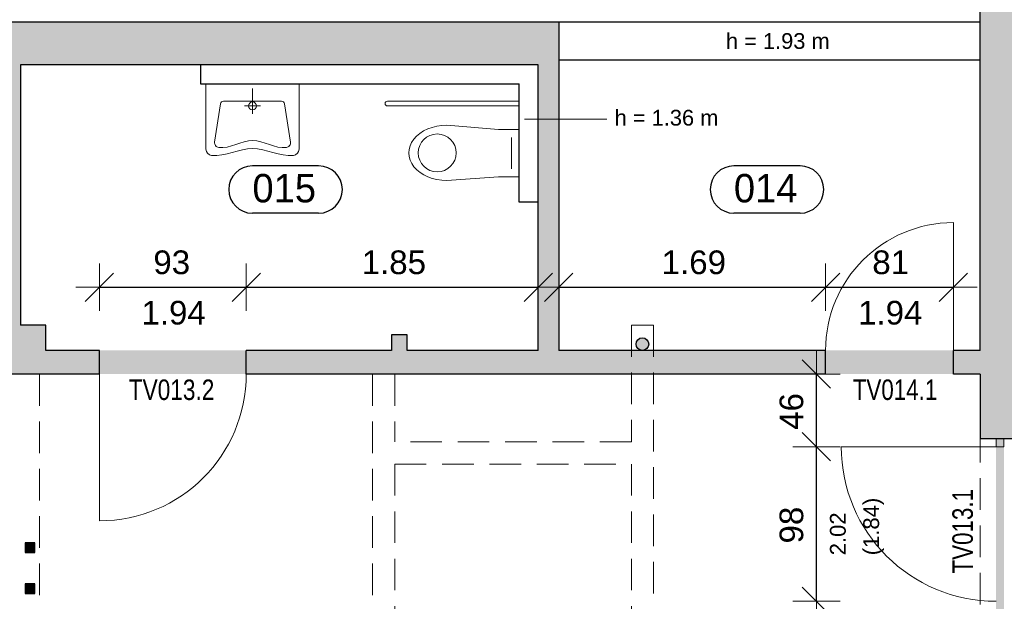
# Model space of a CAD drawing. Header units: metres. Extents: x 313 to 415, y -67 to 7.
# Tile 15 of 84: x 332.08 to 338.32, y -40.07 to -36.38. Entities that reach past the tile are written whole.
import ezdxf

# ---------------------------------------------------------------- set-up
doc = ezdxf.new("R2010")
doc.units = ezdxf.units.M
doc.header["$PDMODE"] = 65
doc.linetypes.add('AUSGEZOGEN', pattern=[0])
doc.linetypes.add('VERDECKT2_S2', pattern=[0.27, 0.2, -0.07])
for name, color, linetype, lineweight in [('Allgemein01', 7, 'AUSGEZOGEN', 13), ('Füllfläche', 7, 'AUSGEZOGEN', 13), ('Maßlinie Allgemein', 7, 'AUSGEZOGEN', 25), ('Sanitär', 5, 'AUSGEZOGEN', 25), ('Text Allgemein', 7, 'AUSGEZOGEN', 25)]:
    doc.layers.add(name, color=color, linetype=linetype, lineweight=lineweight)
doc.styles.add('ARIAL', font='ARIAL.TTF')
doc.dimstyles.new('DIMSTYLE_13', dxfattribs={"dimtxt": 0.15, "dimasz": 0.3, "dimexe": 0, "dimexo": 1e-06, "dimgap": 0.075, "dimtad": 2, "dimdec": 1, "dimlfac": 100, "dimrnd": 0.5, "dimzin": 4, "dimdsep": 46, "dimtxsty": 'ARIAL', "dimblk1": 'ALL_ML_STRICH', "dimblk2": 'ALL_ML_STRICH', "dimsah": 1, "dimcen": 0, "dimse1": 1, "dimse2": 1, "dimclrd": 7, "dimclre": 7, "dimclrt": 7, "dimadec": 0, "dimazin": 0, "dimtfac": 1, "dimtdec": 0, "dimtix": 1, "dimtmove": 2, "dimatfit": 3, "dimfxl": 0, "dimtzin": 0, "dimlwd": 0, "dimlwe": 13, "dimarcsym": 0})
doc.dimstyles.new('DIMSTYLE_15', dxfattribs={"dimtxt": 0.15, "dimasz": 0.3, "dimexe": 0, "dimexo": 1e-06, "dimgap": 0.075, "dimtad": 2, "dimrnd": 0.005, "dimzin": 4, "dimdsep": 46, "dimtxsty": 'ARIAL', "dimblk1": 'ALL_ML_STRICH', "dimblk2": 'ALL_ML_STRICH', "dimsah": 1, "dimcen": 0, "dimse1": 1, "dimse2": 1, "dimclrd": 7, "dimclre": 7, "dimclrt": 7, "dimadec": 0, "dimazin": 0, "dimtfac": 1, "dimtdec": 0, "dimtix": 1, "dimtmove": 2, "dimatfit": 3, "dimfxl": 0, "dimtzin": 0, "dimlwd": 0, "dimlwe": 13, "dimarcsym": 0})
doc.dimstyles.new('DIMSTYLE_16', dxfattribs={"dimtxt": 0.15, "dimasz": 0.3, "dimexe": 0, "dimexo": 1e-06, "dimgap": 0.075, "dimtad": 2, "dimdec": 1, "dimlfac": 100, "dimrnd": 0.5, "dimzin": 4, "dimdsep": 46, "dimtxsty": 'ARIAL', "dimblk1": 'ALL_ML_STRICH', "dimblk2": 'ALL_ML_STRICH', "dimsah": 1, "dimcen": 0, "dimse1": 1, "dimse2": 1, "dimclrd": 7, "dimclre": 7, "dimclrt": 7, "dimadec": 0, "dimazin": 0, "dimtfac": 1, "dimtdec": 0, "dimtix": 1, "dimtmove": 2, "dimatfit": 3, "dimfxl": 0, "dimtvp": 1.2, "dimtzin": 0, "dimlwd": 0, "dimlwe": 13, "dimarcsym": 0})
doc.dimstyles.new('DIMSTYLE_4', dxfattribs={"dimtxt": 0.2, "dimasz": 0.3, "dimexe": 0, "dimexo": 1e-06, "dimgap": 0.1, "dimtad": 2, "dimdec": 1, "dimlfac": 100, "dimrnd": 0.5, "dimzin": 4, "dimdsep": 46, "dimtxsty": 'ARIAL', "dimblk1": 'ALL_ML_STRICH', "dimblk2": 'ALL_ML_STRICH', "dimsah": 1, "dimcen": 0, "dimse1": 1, "dimse2": 1, "dimclrd": 7, "dimclre": 7, "dimclrt": 7, "dimadec": 0, "dimazin": 0, "dimtfac": 1, "dimtdec": 0, "dimtix": 1, "dimtmove": 2, "dimatfit": 3, "dimfxl": 0, "dimtvp": 1.2, "dimtzin": 0, "dimlwd": 0, "dimlwe": 13, "dimarcsym": 0})
doc.dimstyles.new('DIMSTYLE_5', dxfattribs={"dimtxt": 0.2, "dimasz": 0.3, "dimexe": 0, "dimexo": 1e-06, "dimgap": 0.1, "dimtad": 2, "dimrnd": 0.005, "dimzin": 4, "dimdsep": 46, "dimtxsty": 'ARIAL', "dimblk1": 'ALL_ML_STRICH', "dimblk2": 'ALL_ML_STRICH', "dimsah": 1, "dimcen": 0, "dimse1": 1, "dimse2": 1, "dimclrd": 7, "dimclre": 7, "dimclrt": 7, "dimadec": 0, "dimazin": 0, "dimtfac": 1, "dimtdec": 0, "dimtix": 1, "dimtmove": 2, "dimatfit": 3, "dimfxl": 0, "dimtzin": 0, "dimlwd": 0, "dimlwe": 13, "dimarcsym": 0})

# ---------------------------------------------------------------- blocks, each defined once
blk = doc.blocks.new('COMPLEXOBJECT_0')
at = {"layer": 'Sanitär', "color": 7, "linetype": 'AUSGEZOGEN', "lineweight": 13}
for p, q in [((335.2445, -36.8954), (334.4095, -36.8954)), ((335.2445, -36.9254), (334.4095, -36.9254)), ((334.7845, -37.0484), (335.1124, -37.0754)), ((335.1124, -37.0754), (335.2445, -37.0754)), ((335.2445, -37.0754), (335.2445, -37.3754)), ((335.1945, -37.1254), (335.1945, -37.3254)), ((334.7845, -37.3984), (335.1124, -37.3754)), ((335.1124, -37.3754), (335.2445, -37.3754))]:
    blk.add_line(p, q, dxfattribs=at)
blk.add_circle((334.7245, -37.2234), 0.12, dxfattribs=at)
blk.add_arc((334.4095, -36.9104), 0.015, 90, 270, dxfattribs=at)
blk.add_ellipse((334.7845, -37.2234), major_axis=(-0.24, 0), ratio=0.729167, start_param=4.712389, end_param=7.856549, dxfattribs=at)
blk = doc.blocks.new('COMPLEXOBJECT_1')
at = {"layer": 'Sanitär', "color": 7, "linetype": 'AUSGEZOGEN', "lineweight": 13}
for p, q in [((333.8495, -36.7854), (333.2595, -36.7854)), ((333.2595, -36.7854), (333.2595, -37.1992)), ((333.8495, -37.1992), (333.8495, -36.7854)), ((333.5545, -36.9754), (333.5545, -36.8154)), ((333.3142, -37.1548), (333.3518, -36.9123)), ((333.7373, -36.8954), (333.3716, -36.8954)), ((333.5045, -36.9254), (333.6045, -36.9254)), ((333.7947, -37.1548), (333.7571, -36.9123))]:
    blk.add_line(p, q, dxfattribs=at)
blk.add_circle((333.5545, -36.9254), 0.025, dxfattribs=at)
for centre, radius, start, end in [((333.3716, -36.9154), 0.02, 90, 171.17962), ((333.7373, -36.9154), 0.02, 8.82038, 90), ((333.3439, -37.1594), 0.03, 171.17962, 263.12772), ((333.7651, -37.1594), 0.03, 276.87185, 8.82038), ((333.2995, -37.1992), 0.04, 180, 264.27886), ((333.8095, -37.1992), 0.04, 275.72211, 0)]:
    blk.add_arc(centre, radius, start, end, dxfattribs=at)
for points, start_tangent, end_tangent in [([(333.3403, -37.1892), (333.5545, -37.1454), (333.7687, -37.1892)], (0.997912, -0.120226), (0.9984, 0.12032)), ([(333.2955, -37.239), (333.5545, -37.1954), (333.8135, -37.239)], (0.998542, -0.100013), (0.998892, 0.100068))]:
    blk.add_spline(points, degree=3, dxfattribs=dict(at, start_tangent=start_tangent, end_tangent=end_tangent))
blk = doc.blocks.new('ALL_ML_STRICH')
at = {"color": 0, "linetype": 'ByBlock', "lineweight": -2}
for p, q in [((0, -0.5), (0, 0.5)), ((-0.3, -0.3), (0.3, 0.3)), ((-1, 0), (0.5, 0))]:
    blk.add_line(p, q, dxfattribs=at)
blk = doc.blocks.new('*D58')
at = {"layer": 'DEFPOINTS', "color": 7, "linetype": 'AUSGEZOGEN', "lineweight": 13}
for p in [(358.0345, 1.2646), (315.3345, -57.2254), (352.3145, -57.2254)]:
    blk.add_point(p, dxfattribs=at)
at = {"layer": 'Maßlinie Allgemein', "color": 7, "linetype": 'AUSGEZOGEN', "lineweight": -2}
blk.add_line((315.3345, -57.2254), (315.3345, 1.2646), dxfattribs=at)
at = {"layer": 'Maßlinie Allgemein', "color": 7, "linetype": 'AUSGEZOGEN', "lineweight": 13, "xscale": 0.3, "yscale": 0.3, "zscale": 0.3}
for p, rotation in [((315.3345, 1.2646), 90), ((315.3345, -57.2254), 270)]:
    blk.add_blockref('ALL_ML_STRICH', p, dxfattribs=dict(at, rotation=rotation))
at = {"layer": 'Maßlinie Allgemein', "color": 7, "linetype": 'AUSGEZOGEN', "lineweight": 13, "insert": (315.1511, -27.9739), "char_height": 0.2, "width": 1, "attachment_point": 5, "rotation": 90, "style": 'ARIAL'}
blk.add_mtext('\\A1;{\\A1;{58.49\\H0.132000;\\S^ ;}}', dxfattribs=at)
blk = doc.blocks.new('*D160')
at = {"layer": 'DEFPOINTS', "color": 7, "linetype": 'AUSGEZOGEN', "lineweight": 13}
for p in [(338.1645, -39.0854), (337.1266, -40.0654), (338.2645, -40.0654)]:
    blk.add_point(p, dxfattribs=at)
at = {"layer": 'Maßlinie Allgemein', "color": 7, "linetype": 'AUSGEZOGEN', "lineweight": -2}
blk.add_line((337.1266, -40.0654), (337.1266, -39.0854), dxfattribs=at)
at = {"layer": 'Maßlinie Allgemein', "color": 7, "linetype": 'AUSGEZOGEN', "lineweight": 13, "xscale": 0.3, "yscale": 0.3, "zscale": 0.3}
for p, rotation in [((337.1266, -39.0854), 90), ((337.1266, -40.0654), 270)]:
    blk.add_blockref('ALL_ML_STRICH', p, dxfattribs=dict(at, rotation=rotation))
at = {"layer": 'Maßlinie Allgemein', "color": 7, "linetype": 'AUSGEZOGEN', "lineweight": 13, "insert": (336.9691, -39.5823), "char_height": 0.15, "width": 0.6, "attachment_point": 5, "rotation": 90, "style": 'ARIAL'}
blk.add_mtext('\\A1;{\\A1;{98\\H0.099000;\\S^ ;}}', dxfattribs=at)
at = {"layer": 'Maßlinie Allgemein', "color": 7, "linetype": 'AUSGEZOGEN', "lineweight": 13, "insert": (337.2123, -39.7738), "char_height": 0.1, "width": 0.005, "attachment_point": 1, "rotation": 90, "line_spacing_factor": 1.268101, "style": 'ARIAL'}
blk.add_mtext('\\A1;{2.02\\H0.066000;\\S^ ;}\\H0.100000;\\P(1.84)', dxfattribs=at)
blk = doc.blocks.new('*D161')
at = {"layer": 'DEFPOINTS', "color": 7, "linetype": 'AUSGEZOGEN', "lineweight": 13}
for p in [(338.1645, -38.6254), (337.1266, -39.0854), (338.1645, -39.0854)]:
    blk.add_point(p, dxfattribs=at)
at = {"layer": 'Maßlinie Allgemein', "color": 7, "linetype": 'AUSGEZOGEN', "lineweight": -2}
blk.add_line((337.1266, -39.0854), (337.1266, -38.6254), dxfattribs=at)
at = {"layer": 'Maßlinie Allgemein', "color": 7, "linetype": 'AUSGEZOGEN', "lineweight": 13, "xscale": 0.3, "yscale": 0.3, "zscale": 0.3}
for p, rotation in [((337.1266, -38.6254), 90), ((337.1266, -39.0854), 270)]:
    blk.add_blockref('ALL_ML_STRICH', p, dxfattribs=dict(at, rotation=rotation))
at = {"layer": 'Maßlinie Allgemein', "color": 7, "linetype": 'AUSGEZOGEN', "lineweight": 13, "insert": (336.9691, -38.8621), "char_height": 0.15, "width": 0.6, "attachment_point": 5, "rotation": 90, "style": 'ARIAL'}
blk.add_mtext('\\A1;{\\A1;{46\\H0.099000;\\S^ ;}}', dxfattribs=at)
blk = doc.blocks.new('*D162')
at = {"layer": 'DEFPOINTS', "color": 7, "linetype": 'AUSGEZOGEN', "lineweight": 13}
for p in [(332.5845, -38.0754), (332.5845, -38.4754), (333.5145, -38.4754)]:
    blk.add_point(p, dxfattribs=at)
at = {"layer": 'Maßlinie Allgemein', "color": 7, "linetype": 'AUSGEZOGEN', "lineweight": -2}
blk.add_line((332.5845, -38.0754), (333.5145, -38.0754), dxfattribs=at)
at = {"layer": 'Maßlinie Allgemein', "color": 7, "linetype": 'AUSGEZOGEN', "lineweight": 13, "xscale": 0.3, "yscale": 0.3, "zscale": 0.3, "rotation": 180}
blk.add_blockref('ALL_ML_STRICH', (332.5845, -38.0754), dxfattribs=at)
at = {"layer": 'Maßlinie Allgemein', "color": 7, "linetype": 'AUSGEZOGEN', "lineweight": 13, "xscale": 0.3, "yscale": 0.3, "zscale": 0.3}
blk.add_blockref('ALL_ML_STRICH', (333.5145, -38.0754), dxfattribs=at)
at = {"layer": 'Maßlinie Allgemein', "color": 7, "linetype": 'AUSGEZOGEN', "lineweight": 13, "insert": (333.0427, -37.9177), "char_height": 0.15, "width": 0.6, "attachment_point": 5, "style": 'ARIAL'}
blk.add_mtext('\\A1;{\\A1;{93\\H0.099000;\\S^ ;}}', dxfattribs=at)
at = {"layer": 'Maßlinie Allgemein', "color": 7, "linetype": 'AUSGEZOGEN', "lineweight": 13, "insert": (332.8506, -38.1611), "char_height": 0.15, "width": 0.0075, "attachment_point": 1, "line_spacing_factor": 0.60241, "style": 'ARIAL'}
blk.add_mtext('\\A1;{1.94\\H0.099000;\\S^ ;}', dxfattribs=at)
blk = doc.blocks.new('*D163')
at = {"layer": 'DEFPOINTS', "color": 7, "linetype": 'AUSGEZOGEN', "lineweight": 13}
for p in [(333.5145, -38.0754), (333.5145, -38.4754), (335.3645, -38.4754)]:
    blk.add_point(p, dxfattribs=at)
at = {"layer": 'Maßlinie Allgemein', "color": 7, "linetype": 'AUSGEZOGEN', "lineweight": -2}
blk.add_line((333.5145, -38.0754), (335.3645, -38.0754), dxfattribs=at)
at = {"layer": 'Maßlinie Allgemein', "color": 7, "linetype": 'AUSGEZOGEN', "lineweight": 13, "xscale": 0.3, "yscale": 0.3, "zscale": 0.3, "rotation": 180}
blk.add_blockref('ALL_ML_STRICH', (333.5145, -38.0754), dxfattribs=at)
at = {"layer": 'Maßlinie Allgemein', "color": 7, "linetype": 'AUSGEZOGEN', "lineweight": 13, "xscale": 0.3, "yscale": 0.3, "zscale": 0.3}
blk.add_blockref('ALL_ML_STRICH', (335.3645, -38.0754), dxfattribs=at)
at = {"layer": 'Maßlinie Allgemein', "color": 7, "linetype": 'AUSGEZOGEN', "lineweight": 13, "insert": (334.4497, -37.9178), "char_height": 0.15, "width": 0.6, "attachment_point": 5, "style": 'ARIAL'}
blk.add_mtext('\\A1;{\\A1;{1.85\\H0.099000;\\S^ ;}}', dxfattribs=at)
blk = doc.blocks.new('*D164')
at = {"layer": 'DEFPOINTS', "color": 7, "linetype": 'AUSGEZOGEN', "lineweight": 13}
for p in [(335.4945, -38.0754), (335.4945, -38.4754), (337.1845, -38.4754)]:
    blk.add_point(p, dxfattribs=at)
at = {"layer": 'Maßlinie Allgemein', "color": 7, "linetype": 'AUSGEZOGEN', "lineweight": -2}
blk.add_line((335.4945, -38.0754), (337.1845, -38.0754), dxfattribs=at)
at = {"layer": 'Maßlinie Allgemein', "color": 7, "linetype": 'AUSGEZOGEN', "lineweight": 13, "xscale": 0.3, "yscale": 0.3, "zscale": 0.3, "rotation": 180}
blk.add_blockref('ALL_ML_STRICH', (335.4945, -38.0754), dxfattribs=at)
at = {"layer": 'Maßlinie Allgemein', "color": 7, "linetype": 'AUSGEZOGEN', "lineweight": 13, "xscale": 0.3, "yscale": 0.3, "zscale": 0.3}
blk.add_blockref('ALL_ML_STRICH', (337.1845, -38.0754), dxfattribs=at)
at = {"layer": 'Maßlinie Allgemein', "color": 7, "linetype": 'AUSGEZOGEN', "lineweight": 13, "insert": (336.3501, -37.9178), "char_height": 0.15, "width": 0.6, "attachment_point": 5, "style": 'ARIAL'}
blk.add_mtext('\\A1;{\\A1;{1.69\\H0.099000;\\S^ ;}}', dxfattribs=at)
blk = doc.blocks.new('*D165')
at = {"layer": 'DEFPOINTS', "color": 7, "linetype": 'AUSGEZOGEN', "lineweight": 13}
for p in [(337.1845, -38.0754), (337.1845, -38.4754), (337.9945, -38.4754)]:
    blk.add_point(p, dxfattribs=at)
at = {"layer": 'Maßlinie Allgemein', "color": 7, "linetype": 'AUSGEZOGEN', "lineweight": -2}
blk.add_line((337.1845, -38.0754), (337.9945, -38.0754), dxfattribs=at)
at = {"layer": 'Maßlinie Allgemein', "color": 7, "linetype": 'AUSGEZOGEN', "lineweight": 13, "xscale": 0.3, "yscale": 0.3, "zscale": 0.3, "rotation": 180}
blk.add_blockref('ALL_ML_STRICH', (337.1845, -38.0754), dxfattribs=at)
at = {"layer": 'Maßlinie Allgemein', "color": 7, "linetype": 'AUSGEZOGEN', "lineweight": 13, "xscale": 0.3, "yscale": 0.3, "zscale": 0.3}
blk.add_blockref('ALL_ML_STRICH', (337.9945, -38.0754), dxfattribs=at)
at = {"layer": 'Maßlinie Allgemein', "color": 7, "linetype": 'AUSGEZOGEN', "lineweight": 13, "insert": (337.5972, -37.9178), "char_height": 0.15, "width": 0.6, "attachment_point": 5, "style": 'ARIAL'}
blk.add_mtext('\\A1;{\\A1;{81\\H0.099000;\\S^ ;}}', dxfattribs=at)
at = {"layer": 'Maßlinie Allgemein', "color": 7, "linetype": 'AUSGEZOGEN', "lineweight": 13, "insert": (337.3906, -38.1611), "char_height": 0.15, "width": 0.0075, "attachment_point": 1, "line_spacing_factor": 0.60241, "style": 'ARIAL'}
blk.add_mtext('\\A1;{1.94\\H0.099000;\\S^ ;}', dxfattribs=at)
blk = doc.blocks.new('*D287')
at = {"layer": 'DEFPOINTS', "color": 7, "linetype": 'AUSGEZOGEN', "lineweight": 13}
for p in [(338.1645, -38.6254), (330.4245, -44.0054), (330.4245, -66.3754)]:
    blk.add_point(p, dxfattribs=at)
at = {"layer": 'Maßlinie Allgemein', "color": 7, "linetype": 'AUSGEZOGEN', "lineweight": -2}
blk.add_line((330.4245, -66.3754), (338.1645, -66.3754), dxfattribs=at)
at = {"layer": 'Maßlinie Allgemein', "color": 7, "linetype": 'AUSGEZOGEN', "lineweight": 13, "xscale": 0.3, "yscale": 0.3, "zscale": 0.3, "rotation": 180}
blk.add_blockref('ALL_ML_STRICH', (330.4245, -66.3754), dxfattribs=at)
at = {"layer": 'Maßlinie Allgemein', "color": 7, "linetype": 'AUSGEZOGEN', "lineweight": 13, "xscale": 0.3, "yscale": 0.3, "zscale": 0.3}
blk.add_blockref('ALL_ML_STRICH', (338.1645, -66.3754), dxfattribs=at)
at = {"layer": 'Maßlinie Allgemein', "color": 7, "linetype": 'AUSGEZOGEN', "lineweight": 13, "insert": (334.3093, -66.1954), "char_height": 0.2, "width": 0.8, "attachment_point": 5, "style": 'ARIAL'}
blk.add_mtext('\\A1;{\\A1;{7.74\\H0.132000;\\S^ ;}}', dxfattribs=at)
blk = doc.blocks.new('*D288')
at = {"layer": 'DEFPOINTS', "color": 7, "linetype": 'AUSGEZOGEN', "lineweight": 13}
for p in [(338.1645, -38.6254), (338.4145, -38.6254), (338.1645, -66.3754)]:
    blk.add_point(p, dxfattribs=at)
at = {"layer": 'Maßlinie Allgemein', "color": 7, "linetype": 'AUSGEZOGEN', "lineweight": -2}
blk.add_line((338.1645, -66.3754), (338.4145, -66.3754), dxfattribs=at)
at = {"layer": 'Maßlinie Allgemein', "color": 7, "linetype": 'AUSGEZOGEN', "lineweight": 13, "xscale": 0.3, "yscale": 0.3, "zscale": 0.3, "rotation": 180}
blk.add_blockref('ALL_ML_STRICH', (338.1645, -66.3754), dxfattribs=at)
at = {"layer": 'Maßlinie Allgemein', "color": 7, "linetype": 'AUSGEZOGEN', "lineweight": 13, "xscale": 0.3, "yscale": 0.3, "zscale": 0.3}
blk.add_blockref('ALL_ML_STRICH', (338.4145, -66.3754), dxfattribs=at)
at = {"layer": 'Maßlinie Allgemein', "color": 7, "linetype": 'AUSGEZOGEN', "lineweight": 13, "insert": (338.2797, -66.042), "char_height": 0.2, "width": 0.8, "attachment_point": 5, "style": 'ARIAL'}
blk.add_mtext('\\A1;{\\A1;{25\\H0.132000;\\S^ ;}}', dxfattribs=at)
blk = doc.blocks.new('*D289')
at = {"layer": 'DEFPOINTS', "color": 7, "linetype": 'AUSGEZOGEN', "lineweight": 13}
for p in [(338.4145, -38.6254), (344.3245, -44.0054), (338.4145, -66.3754)]:
    blk.add_point(p, dxfattribs=at)
at = {"layer": 'Maßlinie Allgemein', "color": 7, "linetype": 'AUSGEZOGEN', "lineweight": -2}
blk.add_line((338.4145, -66.3754), (344.3245, -66.3754), dxfattribs=at)
at = {"layer": 'Maßlinie Allgemein', "color": 7, "linetype": 'AUSGEZOGEN', "lineweight": 13, "xscale": 0.3, "yscale": 0.3, "zscale": 0.3, "rotation": 180}
blk.add_blockref('ALL_ML_STRICH', (338.4145, -66.3754), dxfattribs=at)
at = {"layer": 'Maßlinie Allgemein', "color": 7, "linetype": 'AUSGEZOGEN', "lineweight": 13, "xscale": 0.3, "yscale": 0.3, "zscale": 0.3}
blk.add_blockref('ALL_ML_STRICH', (344.3245, -66.3754), dxfattribs=at)
at = {"layer": 'Maßlinie Allgemein', "color": 7, "linetype": 'AUSGEZOGEN', "lineweight": 13, "insert": (341.4032, -66.192), "char_height": 0.2, "width": 0.8, "attachment_point": 5, "style": 'ARIAL'}
blk.add_mtext('\\A1;{\\A1;{5.91\\H0.132000;\\S^ ;}}', dxfattribs=at)

msp = doc.modelspace()

# ---------------------------------------------------------------- hatches: boundary and pattern name
at = {"layer": 'Füllfläche', "linetype": 'AUSGEZOGEN', "lineweight": 25}
for color, points in [(254, [(363.3395, -44.0554), (363.3395, -36.8454), (363.0895, -36.8454), (363.0895, -38.8054), (350.3845, -38.8054), (350.3845, -33.6754), (350.1145, -33.6754), (350.1145, -33.1054), (349.8145, -33.1054), (349.8145, -33.8354), (350.0845, -33.8354), (350.0845, -35.2754), (332.0845, -35.2754), (332.0845, -34.3254), (330.4645, -34.3254), (330.4645, -32.8254), (332.0845, -32.8254), (332.0845, -28.1654), (344.5245, -28.1654), (344.5245, -27.8654), (343.5245, -27.8654), (343.5245, -27.6554), (343.2145, -27.6554), (343.2145, -27.8654), (338.7645, -27.8654), (338.7645, -27.6654), (338.4545, -27.6654), (338.4545, -27.8654), (334.0045, -27.8654), (334.0045, -27.6654), (333.6945, -27.6654), (333.6945, -27.8654), (329.2445, -27.8654), (329.2445, -27.6654), (328.9345, -27.6654), (328.9345, -27.8654), (324.4845, -27.8654), (324.4845, -24.5654), (321.5845, -24.5654), (321.5845, -23.0454), (324.4845, -23.0454), (324.4845, -8.7654), (328.9345, -8.7654), (328.9346, -8.9754), (329.2446, -8.9754), (329.2445, -8.7654), (333.6945, -8.7654), (333.6946, -8.9754), (334.0046, -8.9754), (334.0045, -8.7654), (338.4545, -8.7654), (338.4545, -8.9754), (338.7646, -8.9754), (338.7645, -8.7654), (339.7945, -8.7654), (339.7945, -8.4654), (339.6646, -8.4654), (339.6646, -6.4654), (342.1646, -6.4654), (342.1646, -8.4654), (342.0445, -8.4654), (342.0445, -8.7654), (343.2145, -8.7654), (343.2145, -8.9754), (343.5246, -8.9754), (343.5245, -8.7654), (347.9745, -8.7654), (347.9745, -8.9754), (348.2845, -8.9754), (348.2845, -8.7654), (352.7345, -8.7654), (352.7345, -13.5954), (349.1145, -13.5954), (349.1145, -14.1454), (349.3645, -14.1454), (349.3645, -13.8454), (352.7345, -13.8454), (352.7345, -18.3454), (351.5495, -18.3454), (351.5495, -18.5954), (353.0445, -18.5954), (353.0445, -13.5954), (358.0345, -13.5954), (358.0345, -27.5054), (353.0445, -27.5054), (353.0445, -19.6954), (349.3646, -19.6954), (349.3645, -18.5954), (350.5495, -18.5954), (350.5495, -18.3454), (349.3645, -18.3454), (349.3645, -15.0254), (349.1145, -15.0254), (349.1145, -19.9454), (352.7345, -19.9454), (352.7345, -27.5054), (350.1845, -27.5054), (350.1845, -27.8654), (348.2845, -27.8654), (348.2845, -27.6654), (347.9745, -27.6654), (347.9745, -27.8654), (346.0345, -27.8654), (346.0345, -28.1654), (349.8145, -28.1654), (349.8145, -31.0854), (350.1145, -31.0854), (350.1145, -30.5954), (350.3845, -30.5954), (350.3845, -27.8654), (358.6445, -27.8654), (358.6445, 0.9046), (374.2245, 0.9046), (374.2245, -3.6354), (373.9645, -3.6354), (373.9645, -4.0154), (374.2245, -4.0154), (374.2245, -8.4254), (373.9645, -8.4254), (373.9645, -8.8054), (374.2245, -8.8054), (374.2245, -13.2154), (373.9645, -13.2154), (373.9645, -13.5954), (374.2245, -13.5954), (374.2245, -18.0054), (373.9645, -18.0054), (373.9645, -18.3854), (374.2245, -18.3854), (374.2245, -22.7954), (373.9645, -22.7954), (373.9645, -23.1754), (374.2245, -23.1754), (374.2245, -27.5854), (373.9645, -27.5854), (373.9645, -27.9654), (374.5045, -27.9654), (374.5045, -25.6154), (376.8145, -25.6154), (376.8145, -27.9454), (376.6345, -27.9454), (376.6345, -28.1954), (377.0645, -28.1954), (377.0645, -25.3654), (374.5045, -25.3654), (374.5045, -23.0754), (375.6645, -23.0754), (375.6645, -22.8254), (375.0145, -22.8254), (375.0145, -22.0654), (374.7345, -22.0654), (374.7345, -22.8254), (374.4545, -22.8254), (374.4545, -20.1254), (375.1045, -20.1254), (375.1045, -19.8254), (375.7045, -19.8254), (375.7045, -19.5254), (374.4745, -19.5254), (374.4745, -16.0754), (377.5445, -16.0754), (377.5445, -17.5254), (377.8445, -17.5254), (377.8445, -15.1954), (377.5445, -15.1954), (377.5445, -15.7754), (374.4745, -15.7754), (374.4745, -12.9754), (377.5445, -12.9754), (377.5445, -14.1954), (377.8445, -14.1954), (377.8445, -11.5754), (377.5445, -11.5754), (377.5445, -12.6754), (374.4745, -12.6754), (374.4745, -9.2754), (377.5445, -9.2754), (377.5445, -10.5754), (377.8445, -10.5754), (377.8445, -9.8454), (380.3645, -9.8454), (380.3645, -10.6154), (380.6645, -10.6154), (380.6645, -9.8454), (384.7045, -9.8454), (384.7045, -14.1954), (385.0045, -14.1954), (385.0045, -14.1454), (385.7245, -14.1454), (385.7245, -13.9354), (385.0045, -13.9354), (385.0045, -9.8454), (387.4645, -9.8454), (387.4645, -13.9354), (386.7245, -13.9354), (386.7245, -14.1454), (387.4645, -14.1454), (387.4645, -17.2754), (387.5545, -17.2754), (387.5545, -18.0654), (387.8545, -18.0654), (387.8545, -17.7854), (391.9845, -17.7854), (391.9845, -21.1654), (391.9245, -21.1654), (391.9245, -21.4354), (392.3645, -21.4354), (392.3645, -17.4854), (387.9145, -17.4854), (387.9145, -16.8054), (387.7645, -16.8054), (387.7645, -9.5454), (377.8445, -9.5454), (377.8445, -8.9754), (374.7245, -8.9754), (374.7245, 1.2646), (358.0345, 1.2646), (358.0345, -13.2154), (353.1845, -13.2154), (353.1845, -8.1454), (342.4345, -8.1454), (342.4345, -6.1654), (339.3646, -6.1654), (339.3646, -8.1454), (324.0345, -8.1454), (324.0345, -22.5954), (321.1345, -22.5954), (321.1345, -25.0154), (324.0345, -25.0154), (324.0345, -28.1854), (331.8145, -28.1854), (331.8145, -32.5254), (330.1645, -32.5254), (330.1645, -34.6254), (331.8145, -34.6254), (331.8145, -35.2754), (321.4245, -35.2754), (321.4245, -38.1654), (321.7045, -38.1654), (321.7045, -35.8054), (338.1645, -35.8054), (338.1645, -38.4754), (337.9945, -38.4754), (337.9945, -38.6254), (338.1645, -38.6254), (338.1645, -39.0354), (338.4145, -39.0354), (338.4145, -38.6254), (340.8445, -38.6254), (340.8445, -38.4754), (338.4145, -38.4754), (338.4145, -35.8054), (350.0845, -35.8054), (350.0845, -36.3954), (344.5745, -36.3954), (344.5745, -36.2954), (344.3245, -36.2954), (344.3245, -38.4754), (341.7745, -38.4754), (341.7745, -38.6254), (344.3245, -38.6254), (344.3245, -39.0354), (344.5745, -39.0354), (344.5745, -36.5154), (350.2245, -36.5154), (350.2245, -44.0054), (349.8345, -44.0054), (349.8345, -44.3354), (350.2245, -44.3354), (350.2245, -44.3754), (350.7345, -44.3754), (350.7345, -44.0054), (350.3845, -44.0054), (350.3845, -39.0554), (356.8045, -39.0554), (356.8045, -44.3754), (357.0545, -44.3754), (357.0545, -44.3354), (357.8545, -44.3354), (357.8545, -44.4054), (358.1995, -44.4054), (358.1995, -44.3354), (358.3395, -44.3354), (358.3395, -44.0054), (357.0545, -44.0054), (357.0545, -39.0554), (363.0895, -39.0554), (363.0895, -44.0054), (363.0295, -44.0054), (363.0295, -44.4054), (363.3395, -44.4054), (363.3395, -44.3354), (365.3395, -44.3354), (365.3395, -44.0554)]), (254, [(331.4745, -36.6654), (331.8145, -36.6654), (331.8145, -38.4754), (331.7145, -38.4754), (331.7145, -38.6254), (332.5845, -38.6254), (332.5845, -38.4754), (332.2445, -38.4754), (332.2445, -38.3154), (332.0845, -38.3154), (332.0845, -36.6654), (335.3645, -36.6654), (335.3645, -37.0089), (335.4945, -37.0089), (335.4945, -36.3954), (331.4745, -36.3954)]), (254, [(335.4945, -37.0089), (335.3645, -37.0089), (335.3645, -38.4754), (334.5345, -38.4754), (334.5345, -38.3754), (334.4345, -38.3754), (334.4345, -38.4754), (333.5145, -38.4754), (333.5145, -38.6254), (337.1845, -38.6254), (337.1845, -38.4754), (335.4945, -38.4754)]), (254, [(336.0561, -38.411), (336.0543, -38.4087), (336.0522, -38.4066), (336.0501, -38.4047), (336.0477, -38.4029), (336.0453, -38.4013), (336.0428, -38.3998), (336.0401, -38.3986), (336.0374, -38.3975), (336.0346, -38.3967), (336.0317, -38.3961), (336.0288, -38.3956), (336.0259, -38.3954), (336.023, -38.3954), (336.0201, -38.3956), (336.0172, -38.3961), (336.0143, -38.3967), (336.0115, -38.3975), (336.0088, -38.3986), (336.0062, -38.3998), (336.0036, -38.4013), (336.0012, -38.4029), (335.9989, -38.4047), (335.9967, -38.4066), (335.9947, -38.4087), (335.9928, -38.411), (335.9911, -38.4133), (335.9896, -38.4158), (335.9882, -38.4184), (335.9871, -38.4211), (335.9862, -38.4239), (335.9854, -38.4267), (335.9849, -38.4296), (335.9846, -38.4325), (335.9845, -38.4354), (335.9846, -38.4383), (335.9849, -38.4412), (335.9854, -38.4441), (335.9862, -38.4469), (335.9871, -38.4497), (335.9882, -38.4524), (335.9896, -38.455), (335.9911, -38.4575), (335.9928, -38.4599), (335.9947, -38.4621), (335.9967, -38.4642), (335.9989, -38.4662), (336.0012, -38.4679), (336.0036, -38.4695), (336.0062, -38.471), (336.0088, -38.4722), (336.0115, -38.4733), (336.0143, -38.4741), (336.0172, -38.4747), (336.0201, -38.4752), (336.023, -38.4754), (336.0259, -38.4754), (336.0288, -38.4752), (336.0317, -38.4747), (336.0346, -38.4741), (336.0374, -38.4733), (336.0401, -38.4722), (336.0428, -38.471), (336.0453, -38.4695), (336.0477, -38.4679), (336.0501, -38.4662), (336.0522, -38.4642), (336.0543, -38.4621), (336.0561, -38.4599), (336.0578, -38.4575), (336.0593, -38.455), (336.0607, -38.4524), (336.0618, -38.4497), (336.0628, -38.4469), (336.0635, -38.4441), (336.064, -38.4412), (336.0644, -38.4383), (336.0645, -38.4354), (336.0644, -38.4325), (336.064, -38.4296), (336.0635, -38.4267), (336.0628, -38.4239), (336.0618, -38.4211), (336.0607, -38.4184), (336.0593, -38.4158), (336.0578, -38.4133)]), (30, [(332.5845, -38.6254), (333.5145, -38.6254), (333.5145, -38.4754), (332.5845, -38.4754)]), (30, [(337.1845, -38.6254), (337.9945, -38.6254), (337.9945, -38.4754), (337.1845, -38.4754)]), (30, [(338.2645, -39.0354), (338.2645, -40.6854), (338.3145, -40.6854), (338.3145, -39.0354)]), (254, [(332.1145, -39.7554), (332.1745, -39.7554), (332.1745, -39.6954), (332.1145, -39.6954)]), (254, [(332.1145, -40.0154), (332.1745, -40.0154), (332.1745, -39.9554), (332.1145, -39.9554)])]:
    msp.add_hatch(color=color, dxfattribs=at).paths.add_polyline_path(points)

# ---------------------------------------------------------------- linework, layer by layer
at = {"layer": 'Allgemein01', "color": 7, "linetype": 'AUSGEZOGEN', "lineweight": 25}
for p, q in [((338.1645, -38.4754), (338.1645, -35.8054)), ((338.1645, -36.3954), (321.7045, -36.3954)), ((335.4945, -36.3954), (335.4945, -38.4754)), ((335.3645, -36.6654), (332.0845, -36.6654)), ((332.0845, -36.6654), (332.0845, -38.3154)), ((333.2245, -36.6654), (333.2245, -36.7854)), ((335.3645, -38.4754), (335.3645, -36.6654)), ((338.1645, -36.6354), (335.4945, -36.6354)), ((333.2245, -36.7854), (335.2445, -36.7854)), ((335.2445, -37.5354), (335.2445, -36.7854)), ((333.9734, -37.3055), (333.5539, -37.3055)), ((337.0234, -37.3055), (336.6039, -37.3055)), ((335.3645, -37.5354), (335.2445, -37.5354)), ((333.9734, -37.6055), (333.5539, -37.6055)), ((337.0234, -37.6055), (336.6039, -37.6055)), ((332.2445, -38.3154), (332.0845, -38.3154)), ((332.2445, -38.4754), (332.2445, -38.3154)), ((334.5345, -38.3754), (334.4345, -38.3754)), ((334.4345, -38.3754), (334.4345, -38.4754)), ((334.5345, -38.4754), (334.5345, -38.3754)), ((332.5845, -38.4754), (332.2445, -38.4754)), ((332.5845, -38.6254), (332.5845, -38.4754)), ((333.5145, -38.6254), (333.5145, -38.4754)), ((334.4345, -38.4754), (333.5145, -38.4754)), ((335.3645, -38.4754), (334.5345, -38.4754)), ((337.1845, -38.4754), (335.4945, -38.4754)), ((337.1845, -38.6254), (337.1845, -38.4754)), ((337.9945, -38.6254), (337.9945, -38.4754)), ((338.1645, -38.4754), (337.9945, -38.4754)), ((332.5845, -38.6254), (331.7145, -38.6254)), ((337.1845, -38.6254), (333.5145, -38.6254)), ((338.1645, -38.6254), (337.9945, -38.6254)), ((338.1645, -38.6254), (338.1645, -39.0354)), ((338.4145, -39.0354), (338.1645, -39.0354)), ((332.1145, -39.6954), (332.1145, -39.7554)), ((332.1745, -39.6954), (332.1145, -39.6954)), ((332.1745, -39.7554), (332.1745, -39.6954)), ((332.1145, -39.7554), (332.1745, -39.7554)), ((332.1145, -39.9554), (332.1145, -40.0154)), ((332.1745, -39.9554), (332.1145, -39.9554)), ((332.1745, -40.0154), (332.1745, -39.9554)), ((332.1145, -40.0154), (332.1745, -40.0154))]:
    msp.add_line(p, q, dxfattribs=at)
at = {"layer": 'Allgemein01', "color": 7, "linetype": 'AUSGEZOGEN', "lineweight": 18}
for p, q in [((337.9945, -38.4754), (337.9945, -37.6654)), ((332.5845, -38.6254), (332.5845, -39.5554)), ((338.2645, -39.0354), (338.2645, -39.0854)), ((338.3145, -39.0354), (338.3145, -39.0854)), ((338.2645, -39.0854), (337.2845, -39.0854)), ((338.2645, -39.0854), (338.3145, -39.0854))]:
    msp.add_line(p, q, dxfattribs=at)
at = {"layer": 'Allgemein01', "color": 7, "linetype": 'VERDECKT2_S2', "lineweight": 13}
for p, q in [((335.9545, -38.3154), (336.0955, -38.3154)), ((335.9545, -38.3154), (335.9545, -39.0554)), ((336.0955, -38.3154), (336.0955, -41.1754)), ((332.2045, -38.6254), (332.2045, -41.1654)), ((334.3145, -38.6254), (334.3145, -41.1754)), ((334.4555, -38.6254), (334.4555, -39.0554)), ((338.1645, -40.6854), (338.1645, -39.0354)), ((335.9545, -39.0554), (334.4555, -39.0554)), ((334.4555, -39.1954), (335.9545, -39.1954)), ((334.4555, -39.1954), (334.4555, -40.6954)), ((335.9545, -39.1954), (335.9545, -40.6954))]:
    msp.add_line(p, q, dxfattribs=at)
at = {"layer": 'Allgemein01', "color": 7, "linetype": 'AUSGEZOGEN', "lineweight": 25}
msp.add_circle((336.0245, -38.4354), 0.04, dxfattribs=at)
for centre, start, end in [((333.5539, -37.4555), 90, 270), ((333.9734, -37.4555), 270, 90), ((336.6039, -37.4555), 90, 270), ((337.0234, -37.4555), 270, 90)]:
    msp.add_arc(centre, 0.15, start, end, dxfattribs=at)
at = {"layer": 'Allgemein01', "color": 7, "linetype": 'AUSGEZOGEN', "lineweight": 18}
for centre, radius, start, end in [((337.9945, -38.4754), 0.81, 90, 180), ((332.5845, -38.6254), 0.93, 270, 0), ((338.2645, -39.0854), 0.98, 180, 270)]:
    msp.add_arc(centre, radius, start, end, dxfattribs=at)
at = {"layer": 'Text Allgemein', "color": 7, "linetype": 'AUSGEZOGEN', "lineweight": 13}
msp.add_line((335.7982, -37.0089), (335.2782, -37.0089), dxfattribs=at)

# ---------------------------------------------------------------- block references
at = {"layer": 'Sanitär', "color": 7, "linetype": 'AUSGEZOGEN', "lineweight": 13}
for name in ['COMPLEXOBJECT_1', 'COMPLEXOBJECT_0']:
    msp.add_blockref(name, (0, 0), dxfattribs=at)

# ---------------------------------------------------------------- texts
at = {"layer": 'Allgemein01', "color": 7, "linetype": 'AUSGEZOGEN', "lineweight": 25, "char_height": 0.18, "width": 0.506059, "attachment_point": 7, "style": 'ARIAL'}
for s, insert in [('\\W0.96;015', (333.5539, -37.5395)), ('\\W0.96;014', (336.6039, -37.5395))]:
    msp.add_mtext(s, dxfattribs=dict(at, insert=insert))
at = {"layer": 'Text Allgemein', "color": 7, "linetype": 'AUSGEZOGEN', "lineweight": 25, "style": 'ARIAL'}
for s, insert, char_height, width, attachment_point in [('\\W0.99;h = 1.93 m', (336.5534, -36.5656), 0.1, 0.714435, 7), ('\\W0.99;h = 1.36 m', (335.8483, -37.0517), 0.1, 0.714435, 7), ('\\W0.79;TV013.2', (333.0415, -38.7254), 0.13, 0.602541, 5), ('\\W0.78;TV014.1', (337.6246, -38.7254), 0.13, 0.601815, 5)]:
    msp.add_mtext(s, dxfattribs=dict(at, insert=insert, char_height=char_height, width=width, attachment_point=attachment_point))
at = {"layer": 'Text Allgemein', "color": 7, "linetype": 'AUSGEZOGEN', "lineweight": 25, "insert": (338.0537, -39.6214), "char_height": 0.13, "width": 0.601815, "attachment_point": 5, "rotation": 90, "style": 'ARIAL'}
msp.add_mtext('\\W0.78;TV013.1', dxfattribs=at)

# ---------------------------------------------------------------- dimensions: what is measured, and where the dimension line sits
at = {"layer": 'Maßlinie Allgemein', "color": 7, "linetype": 'AUSGEZOGEN', "lineweight": 13}
for base, p1, p2, dimstyle, picture, middle in [((315.3345, 1.2646), (352.3145, -57.2254), (358.0345, 1.2646), 'DIMSTYLE_5', '*D58', (315.1511, -27.9739)), ((337.1266, -38.6254), (338.1645, -39.0854), (338.1645, -38.6254), 'DIMSTYLE_16', '*D161', (336.9691, -38.8621))]:
    dim = msp.add_linear_dim(base=base, p1=p1, p2=p2, angle=90, dimstyle=dimstyle, override={"dimpost": '<>', "dimclrd": 7, "dimclre": 7, "dimclrt": 7, "dimlwd": 0, "dimlwe": 13}, dxfattribs=at)
    dim.commit()
    dim.dimension.update_dxf_attribs({"geometry": picture, "text_midpoint": middle, "dimtype": 160})
for base, p1, p2, picture, middle in [((333.5145, -38.0754), (332.5845, -38.4754), (333.5145, -38.4754), '*D162', (333.0427, -37.9177)), ((337.9945, -38.0754), (337.1845, -38.4754), (337.9945, -38.4754), '*D165', (337.5972, -37.9178))]:
    dim = msp.add_linear_dim(base=base, p1=p1, p2=p2, text='<>\\X\\A1;{1.94\\H0.099000;\\S^ ;}', dimstyle='DIMSTYLE_13', override={"dimpost": '<>', "dimclrd": 7, "dimclre": 7, "dimclrt": 7, "dimlwd": 0, "dimlwe": 13}, dxfattribs=at)
    dim.commit()
    dim.dimension.update_dxf_attribs({"geometry": picture, "text_midpoint": middle, "dimtype": 160})
for base, p1, p2, dimstyle, picture, middle in [((335.3645, -38.0754), (333.5145, -38.4754), (335.3645, -38.4754), 'DIMSTYLE_15', '*D163', (334.4497, -37.9178)), ((337.1845, -38.0754), (335.4945, -38.4754), (337.1845, -38.4754), 'DIMSTYLE_15', '*D164', (336.3501, -37.9178)), ((338.1645, -66.3754), (330.4245, -44.0054), (338.1645, -38.6254), 'DIMSTYLE_5', '*D287', (334.3093, -66.1954)), ((338.4145, -66.3754), (338.1645, -38.6254), (338.4145, -38.6254), 'DIMSTYLE_4', '*D288', (338.2797, -66.042)), ((344.3245, -66.3754), (338.4145, -38.6254), (344.3245, -44.0054), 'DIMSTYLE_5', '*D289', (341.4032, -66.192))]:
    dim = msp.add_linear_dim(base=base, p1=p1, p2=p2, dimstyle=dimstyle, override={"dimpost": '<>', "dimclrd": 7, "dimclre": 7, "dimclrt": 7, "dimlwd": 0, "dimlwe": 13}, dxfattribs=at)
    dim.commit()
    dim.dimension.update_dxf_attribs({"geometry": picture, "text_midpoint": middle, "dimtype": 160})
dim = msp.add_linear_dim(base=(337.1266, -39.0854), p1=(338.2645, -40.0654), p2=(338.1645, -39.0854), angle=90, text='<>\\X\\A1;{2.02\\H0.066000;\\S^ ;}\\H0.100000;\\P(1.84)', dimstyle='DIMSTYLE_13', override={"dimpost": '<>', "dimclrd": 7, "dimclre": 7, "dimclrt": 7, "dimlwd": 0, "dimlwe": 13}, dxfattribs=at)
dim.commit()
dim.dimension.update_dxf_attribs({"geometry": '*D160', "text_midpoint": (336.9691, -39.5823), "dimtype": 160})

doc.saveas('drawing.dxf')
